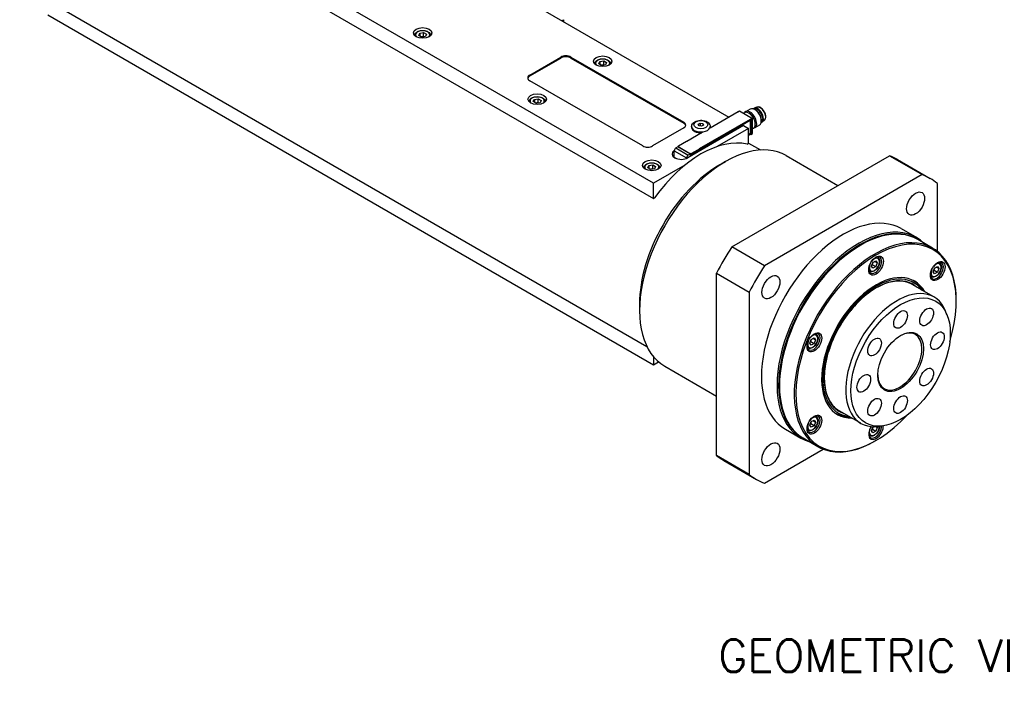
# Model space of a CAD drawing. Extents: x 22980 to 24665, y -1873 to -685.
# Tile 11 of 22: x 24103 to 24316, y -1056 to -913. Entities that reach past the tile are written whole.
import ezdxf

# ---------------------------------------------------------------- set-up
doc = ezdxf.new("R2010")
doc.units = 0
doc.header["$LTSCALE"] = 25.4
doc.layers.get('0').update_dxf_attribs({"linetype": 'CONTINUOUS'})
doc.layers.add('ATA-TEXT', color=7, linetype='CONTINUOUS')
doc.styles.get("Standard").update_dxf_attribs({"font": 'simplex.shx'})

msp = doc.modelspace()

# ---------------------------------------------------------------- linework, layer by layer
for p, q in [((24240.1590603, -948.3532411), (24109.3443057, -872.8273073)), ((24109.3443057, -876.0932937), (24240.1590603, -951.6192274)), ((24200.0307504, -901.5067497), (24256.4578716, -934.0849633)), ((24103.2814901, -905.3738198), (24238.7533902, -983.5885578)), ((24109.3443057, -912.0191432), (24240.1590603, -987.545077)), ((24220.3600704, -913.2438881), (24220.7136238, -913.039764)), ((24220.7136238, -913.039764), (24220.7136238, -913.4480122)), ((24189.4715159, -916.4351598), (24189.6956597, -915.9521969)), ((24190.0838883, -916.7887132), (24189.4715159, -916.4351598)), ((24189.6956597, -915.9521969), (24190.5321761, -915.8227874)), ((24189.6956597, -915.9521969), (24189.6956597, -916.5645693)), ((24190.5321761, -916.6392839), (24190.5321761, -915.8227874)), ((24190.5321761, -915.8227874), (24191.1445485, -916.1763408)), ((24191.1445485, -916.1763408), (24190.9204046, -916.6593037)), ((24190.9204046, -916.6593037), (24190.0838883, -916.7887132)), ((24213.4657793, -924.9810264), (24220.1832937, -921.1026677)), ((24213.4657793, -925.1851506), (24220.1832937, -921.3067918)), ((24220.1832937, -921.1026677), (24220.1832937, -921.3067918)), ((24222.304614, -921.3067918), (24222.304614, -921.1026677)), ((24222.304614, -921.1026677), (24246.699798, -935.1872337)), ((24222.304614, -921.3067918), (24246.699798, -935.3913579)), ((24228.3623888, -922.5588842), (24228.5865327, -922.0759212)), ((24228.9747613, -922.9124375), (24228.3623888, -922.5588842)), ((24228.5865327, -922.0759212), (24229.423049, -921.9465117)), ((24228.5865327, -922.0759212), (24228.5865327, -922.6882937)), ((24229.8112776, -922.783028), (24228.9747613, -922.9124375)), ((24229.423049, -922.7630083), (24229.423049, -921.9465117)), ((24229.423049, -921.9465117), (24230.0354215, -922.3000651)), ((24230.0354215, -922.3000651), (24229.8112776, -922.783028)), ((24213.4657793, -925.1851506), (24213.4657793, -924.9810264)), ((24237.8609632, -940.2903373), (24213.4657793, -926.2057713)), ((24214.2202532, -930.72385), (24214.4443971, -930.2408871)), ((24214.8326257, -931.0774034), (24214.2202532, -930.72385)), ((24214.4443971, -930.2408871), (24215.2809134, -930.1114775)), ((24214.4443971, -930.2408871), (24214.4443971, -930.8532595)), ((24215.669142, -930.9479938), (24214.8326257, -931.0774034)), ((24215.2809134, -930.9279741), (24215.2809134, -930.1114775)), ((24215.2809134, -930.1114775), (24215.8932858, -930.4650309)), ((24215.8932858, -930.4650309), (24215.669142, -930.9479938)), ((24258.4377706, -932.9418681), (24252.3920076, -936.432391)), ((24258.3670599, -932.9010433), (24258.7206133, -932.6969191)), ((24258.3670599, -932.9826929), (24258.3670599, -932.9010433)), ((24258.3670599, -932.9010433), (24258.4377706, -932.9418681)), ((24258.7206133, -932.6969191), (24261.5490404, -934.3299123)), ((24259.7962229, -933.1106483), (24259.6167181, -933.2142855)), ((24261.0392422, -932.3352558), (24260.0588386, -932.901292)), ((24260.8419336, -933.2480543), (24260.7712229, -933.2072295)), ((24262.5053406, -931.9163293), (24261.9081335, -932.1576625)), ((24262.2561472, -932.5595436), (24262.0392422, -932.4343134)), ((24246.699798, -935.1872337), (24246.699798, -935.3913579)), ((24249.854431, -935.6112711), (24250.2626793, -935.3755688)), ((24250.0038603, -935.9332463), (24249.854431, -935.6112711)), ((24250.0939105, -940.8618849), (24261.1247763, -934.4932116)), ((24250.1646212, -941.0251843), (24261.0717433, -934.7279544)), ((24261.0717433, -934.7483668), (24250.1646212, -941.0455967)), ((24250.2626793, -935.3755688), (24250.2626793, -935.9732858)), ((24250.2626793, -935.3755688), (24250.8203569, -935.4618418)), ((24250.8203569, -935.4618418), (24250.8203569, -935.8700901)), ((24250.8203569, -935.4618418), (24250.9697861, -935.7838171)), ((24261.0540656, -934.7381606), (24261.0717433, -934.7483668)), ((24261.0687103, -934.7297055), (24261.0967433, -934.7458904)), ((24261.1247763, -934.758573), (24261.0717433, -934.7279544)), ((24261.1070986, -937.5448676), (24261.1070986, -934.7687792)), ((24261.1247763, -934.4932116), (24261.1247763, -934.758573)), ((24261.1247763, -934.4932116), (24261.195487, -934.5340364)), ((24261.5490404, -934.3299123), (24261.195487, -934.5340364)), ((24261.195487, -934.5340364), (24261.195487, -937.8408476)), ((24261.5490404, -937.6367235), (24261.5490404, -934.3299123)), ((24262.1500812, -935.5138323), (24262.1500812, -935.595482)), ((24263.4534557, -934.6333428), (24263.4534557, -934.8838032)), ((24264.1350924, -934.7391421), (24263.6274882, -935.1356721)), ((24246.699798, -936.4119786), (24239.9822836, -940.2903373)), ((24250.6949513, -937.4121869), (24247.4069048, -939.3105414)), ((24259.6044967, -935.9016682), (24247.5836815, -942.8418892)), ((24248.4121086, -936.1057924), (24248.4121086, -936.3099165)), ((24250.5615378, -936.0195193), (24250.0038603, -935.9332463)), ((24250.9697861, -935.7838171), (24250.5615378, -936.0195193)), ((24252.4121086, -936.1057924), (24252.4121086, -936.3099165)), ((24260.6651569, -936.5140407), (24253.8942057, -940.4232512)), ((24259.6044967, -935.9016682), (24260.6651569, -936.5140407)), ((24260.6651569, -939.780027), (24260.6651569, -936.5140407)), ((24260.6651569, -937.8408476), (24261.0717433, -937.6061048)), ((24261.0717433, -937.6265172), (24260.6651569, -937.86126)), ((24261.1247763, -937.8000228), (24260.6651569, -938.0653842)), ((24261.0717433, -937.6265172), (24261.0540656, -937.616311)), ((24261.1247763, -937.5346614), (24261.1070986, -937.5244552)), ((24261.1247763, -937.5346614), (24261.1247763, -937.8000228)), ((24261.195487, -937.8408476), (24261.1247763, -937.8000228)), ((24261.195487, -937.8408476), (24261.5490404, -937.6367235)), ((24261.7462229, -936.4881474), (24261.5490404, -936.6019908)), ((24263.0392422, -935.7993574), (24262.0588386, -936.3653937)), ((24245.5684271, -940.2903373), (24247.3361941, -939.2697166)), ((24247.4069048, -939.3105414), (24247.3361941, -939.2697166)), ((24260.4183566, -939.9225172), (24260.6651569, -939.780027)), ((24260.6651569, -939.6589958), (24263.2533902, -941.153313)), ((24244.6580272, -941.3160612), (24247.3344263, -942.861281)), ((24244.6580272, -942.7612601), (24244.6580272, -941.3160612)), ((24245.0115805, -940.7036887), (24245.4676644, -940.4403686)), ((24245.0115805, -940.7036887), (24247.6879797, -942.2489085)), ((24245.6391378, -940.3311622), (24245.4623611, -940.4332242)), ((24245.4623611, -940.4332242), (24245.4623611, -940.4434305)), ((24245.4623611, -940.4332242), (24248.1493669, -941.9845677)), ((24245.4676644, -940.4403686), (24248.1440636, -941.9855884)), ((24245.5684271, -940.2903373), (24245.6391378, -940.3311622)), ((24245.5684271, -940.371987), (24245.5684271, -940.2903373)), ((24248.1440636, -941.9855884), (24247.6879797, -942.2489085)), ((24248.1440636, -941.9855884), (24248.1440636, -942.5183524)), ((24248.1493669, -941.9845677), (24248.3261436, -941.8825057)), ((24248.1493669, -942.5152905), (24248.1493669, -941.9845677)), ((24248.3261436, -941.8825057), (24248.3261436, -942.0866298)), ((24248.3261436, -941.8825057), (24248.3968543, -941.9233305)), ((24248.3261436, -942.0866298), (24248.3968543, -942.1274546)), ((24250.1646212, -940.9027098), (24248.3968543, -941.9233305)), ((24248.3968543, -942.1274546), (24250.1646212, -941.1068339)), ((24248.3968543, -941.9233305), (24248.3968543, -942.1274546)), ((24250.1646212, -940.9027098), (24250.0939105, -940.8618849)), ((24250.1646212, -941.1068339), (24250.1646212, -940.9027098)), ((24244.6580272, -942.7551364), (24244.6491883, -942.7602395)), ((24244.6491883, -942.7602395), (24244.6491883, -942.7756703)), ((24244.6491883, -942.7602395), (24244.9958389, -942.9603783)), ((24245.0204962, -942.9705317), (24244.6580272, -942.7612601)), ((24247.3344263, -942.861281), (24247.3344263, -942.9639858)), ((24248.3261436, -942.1274546), (24248.3261436, -942.4132285)), ((24248.3261436, -942.1274546), (24248.3438212, -942.1376609)), ((24248.3438212, -942.1376609), (24248.3438212, -942.4030222)), ((24254.4779726, -944.3728202), (24255.7154094, -943.6583857)), ((24257.0753877, -962.0608716), (24291.1249838, -942.4023281)), ((24268.8404094, -942.3582541), (24280.0208658, -948.8132936)), ((24291.1249838, -942.4023281), (24298.1960517, -946.484811)), ((24292.8501858, -943.2299239), (24299.9212536, -947.3124068)), ((24238.9689906, -945.0125401), (24239.1931344, -944.5295772)), ((24239.581363, -945.3660935), (24238.9689906, -945.0125401)), ((24239.1931344, -944.5295772), (24240.0296507, -944.4001677)), ((24239.1931344, -944.5295772), (24239.1931344, -945.1419497)), ((24240.4178793, -945.236684), (24239.581363, -945.3660935)), ((24240.0296507, -945.2166643), (24240.0296507, -944.4001677)), ((24240.0296507, -944.4001677), (24240.6420232, -944.7537211)), ((24246.9300115, -944.4440305), (24240.1590603, -948.3532411)), ((24240.6420232, -944.7537211), (24240.4178793, -945.236684)), ((24240.1590603, -951.6192274), (24240.1590603, -948.3532411)), ((24298.1960517, -946.484811), (24264.1464555, -966.1433545)), ((24301.5005735, -963.0618375), (24301.5005735, -948.3926776)), ((24240.1590603, -951.6192274), (24240.4058605, -951.4767372)), ((24293.6712536, -958.1377243), (24297.0300108, -960.0769037)), ((24300.4405447, -962.3346515), (24297.2585642, -960.4975342)), ((24264.1464555, -966.1433545), (24257.0753877, -962.0608716)), ((24284.7067875, -961.8254347), (24284.8835642, -961.7233726)), ((24287.2763956, -966.261471), (24287.5825818, -965.4723218)), ((24287.5825818, -965.4723218), (24288.1949542, -965.1187684)), ((24287.9708103, -965.248178), (24288.5011404, -965.5543642)), ((24288.1949542, -965.1187684), (24288.5011404, -965.5543642)), ((24288.6223466, -964.3107235), (24288.4564218, -964.2149267)), ((24301.9414471, -965.5003375), (24301.7755222, -965.4045408)), ((24286.8723466, -967.3418124), (24286.7064218, -967.2460156)), ((24287.5825818, -966.6970667), (24287.2763956, -966.261471)), ((24287.4878474, -965.935265), (24288.1949542, -966.3435133)), ((24288.1949542, -966.3435133), (24287.5825818, -966.6970667)), ((24288.5011404, -965.5543642), (24288.1949542, -966.3435133)), ((24300.595496, -967.451085), (24300.9016822, -966.6619359)), ((24300.9016822, -967.8866808), (24300.595496, -967.451085)), ((24300.8069479, -967.1248791), (24301.5140547, -967.5331274)), ((24300.9016822, -966.6619359), (24301.5140547, -966.3083825)), ((24301.5140547, -967.5331274), (24300.9016822, -967.8866808)), ((24301.2899108, -966.437792), (24301.8202409, -966.7439783)), ((24301.5140547, -966.3083825), (24301.8202409, -966.7439783)), ((24301.8202409, -966.7439783), (24301.5140547, -967.5331274)), ((24253.7708658, -967.7844714), (24260.8419336, -971.8669543)), ((24253.7708658, -1007.1015584), (24253.7708658, -967.7844714)), ((24300.1914471, -968.5314264), (24300.0255222, -968.4356297)), ((24260.8419336, -971.8669543), (24260.8419336, -1011.1840413)), ((24300.7135155, -972.8845561), (24296.0466107, -970.1901174)), ((24298.210414, -971.4393898), (24298.2023746, -971.4248111)), ((24305.5664375, -973.8687592), (24305.5664375, -973.6646351)), ((24237.1538564, -974.3790696), (24237.1538564, -975.8079386)), ((24303.5680618, -976.7257856), (24303.2423293, -975.9291433)), ((24273.9572951, -982.8306575), (24274.2634813, -982.0415084)), ((24274.1687469, -982.5044516), (24274.8758537, -982.9126999)), ((24274.2634813, -982.0415084), (24274.8758537, -981.687955)), ((24274.6517099, -981.8173645), (24275.1820399, -982.1235507)), ((24274.8758537, -981.687955), (24275.1820399, -982.1235507)), ((24275.1820399, -982.1235507), (24274.8758537, -982.9126999)), ((24275.3032462, -980.87991), (24275.1373213, -980.7841133)), ((24273.5532462, -983.9109989), (24273.3873213, -983.8152022)), ((24274.2634813, -983.2662533), (24273.9572951, -982.8306575)), ((24274.8758537, -982.9126999), (24274.2634813, -983.2662533)), ((24240.1590603, -985.7651173), (24240.1590603, -987.545077)), ((24240.1590603, -987.545077), (24241.279127, -986.8984061)), ((24242.5904094, -987.8245878), (24253.7708658, -994.2796273)), ((24267.3826713, -991.831684), (24267.3826713, -992.0358082)), ((24274.2634813, -999.800309), (24274.8758537, -999.4467556)), ((24274.8758537, -999.4467556), (24275.1820399, -999.8823514)), ((24275.3032462, -998.6387107), (24275.1373213, -998.5429139)), ((24284.9635155, -1000.1643563), (24280.2966107, -997.4699176)), ((24282.460414, -998.71919), (24282.4437688, -998.7195171)), ((24268.6712536, -1001.4389945), (24272.0300108, -1003.3781739)), ((24273.5532462, -1001.6697996), (24273.3873213, -1001.5740028)), ((24273.9572951, -1000.5894582), (24274.2634813, -999.800309)), ((24274.2634813, -1001.0250539), (24273.9572951, -1000.5894582)), ((24274.8758537, -1000.6715005), (24274.1687469, -1000.2632522)), ((24274.8758537, -1000.6715005), (24274.2634813, -1001.0250539)), ((24274.6517099, -999.5761652), (24275.1820399, -999.8823514)), ((24275.1820399, -999.8823514), (24274.8758537, -1000.6715005)), ((24287.2763956, -1001.7790722), (24287.5825818, -1000.9899231)), ((24287.4878474, -1001.4528663), (24288.1949542, -1001.8611146)), ((24287.5825818, -1000.9899231), (24287.7364325, -1000.9010973)), ((24288.5011404, -1001.0719654), (24288.1931769, -1000.8941626)), ((24288.5011404, -1001.0719654), (24288.1949542, -1001.8611146)), ((24288.3688211, -1000.8837214), (24288.5011404, -1001.0719654)), ((24289.717391, -1000.7158513), (24288.8646122, -1000.8320798)), ((24275.6905447, -1005.202909), (24272.5085642, -1003.3657917)), ((24286.8723466, -1002.8594136), (24286.7064218, -1002.7636169)), ((24287.5825818, -1002.214668), (24287.2763956, -1001.7790722)), ((24288.1949542, -1001.8611146), (24287.5825818, -1002.214668)), ((24264.1464555, -1013.0919079), (24276.8503207, -1005.7573279)), ((24288.2423214, -1003.8750086), (24288.0655447, -1003.9770707)), ((24260.8419336, -1011.1840413), (24253.7708658, -1007.1015584)), ((24255.3501858, -1008.1818292), (24262.4212536, -1012.2643121))]:
    msp.add_line(p, q)
for centre, major_axis in [((24190.3080322, -915.897502), (-2, 0)), ((24229.1989051, -922.0212263), (-2, 0)), ((24215.0567695, -930.1861922), (-2, 0)), ((24250.4121086, -935.6975441), (-1.5, 0)), ((24239.8055069, -944.4748823), (-2, 0)), ((24296.7962536, -952.7250656), (1.375, 2.3815699)), ((24288.2423214, -966.1120417), (-1.125, -1.9485572)), ((24301.5614219, -967.3016558), (-1.125, -1.9485572)), ((24265.5462536, -970.7672615), (1.375, 2.3815699)), ((24293.5456222, -986.9327045), (-7.5863249, -13.1399001)), ((24293.5456222, -977.747118), (-1.047, -1.8134572)), ((24299.1706222, -977.1899187), (-1.047, -1.8134572)), ((24274.9232209, -982.6812283), (-1.125, -1.9485572)), ((24293.5456222, -986.9327045), (-3.5, -6.0621778)), ((24301.5005735, -982.3399113), (-1.047, -1.8134572)), ((24287.9206222, -983.6851093), (-1.047, -1.8134572)), ((24299.1706222, -990.1802998), (-1.047, -1.8134572)), ((24285.5906709, -991.5254978), (-1.047, -1.8134572)), ((24287.9206222, -996.6754903), (-1.047, -1.8134572)), ((24293.5456222, -996.1182911), (-1.047, -1.8134572)), ((24274.9232209, -1000.4400289), (-1.125, -1.9485572)), ((24265.5462536, -1006.8516533), (1.375, 2.3815699))]:
    msp.add_ellipse(centre, major_axis=major_axis, ratio=0.5773502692)
for centre, major_axis, start_param, end_param in [((24190.3080322, -916.3057503), (-1.55, 0), 2.617211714, 6.8075662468), ((24221.2439539, -921.7150401), (-1.5, 0), 3.926990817, 5.4977871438), ((24221.2439539, -921.9191643), (-1.5, 0), 3.926990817, 5.4977871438), ((24229.1989051, -922.4294746), (-1.55, 0), 2.617211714, 6.8075662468), ((24214.5264394, -925.5933989), (-1.5, 0), 5.4977871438, 7.0685834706), ((24214.5264394, -925.797523), (-1.5, 0), 5.4977871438, 6.1650596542), ((24215.0567695, -930.5944404), (-1.55, 0), 2.617211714, 6.8075662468), ((24260.7712229, -934.7993978), (0.975, -1.6887495), 0, 3.1415926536), ((24261.0588386, -934.6333428), (1, -1.7320508), 6.0514745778, 9.6564886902), ((24260.8419336, -934.758573), (-0.925, 1.602147), 3.926990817, 5.4977871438), ((24262.0392422, -934.0673066), (1, -1.7320508), 0, 3.1415926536), ((24262.6980889, -933.6869212), (0.8625, -1.4938938), 6.1259311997, 9.5820320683), ((24262.6097006, -933.7379523), (0.8125, -1.4072913), 0.0155573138, 3.1260353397), ((24262.2561472, -933.9420764), (-0.846625, 1.4663975), 3.926990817, 5.4977871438), ((24263.2541281, -933.3658919), (0.8175514, -1.4160406), 0.0809253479, 3.0606673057), ((24245.6391378, -935.7996061), (1.5, 0), 5.4977871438, 7.0685834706), ((24245.6391378, -936.0037303), (1.5, 0), 0.118125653, 0.7853981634), ((24261.0717433, -934.7891916), (0.0375, 0.0649519), 5.4977871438, 7.0685834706), ((24261.0717433, -934.7891916), (0.025, 0.0433013), 5.4977871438, 7.0685834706), ((24250.4121086, -936.1057924), (-2, 0), 0, 3.1415926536), ((24250.4121086, -936.3099165), (-2, 0), 0, 1.6721132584), ((24250.4121086, -936.3099165), (2, 0), 6.1818683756, 6.2831853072), ((24261.0717433, -937.56528), (-0.0375, -0.0649519), 0.7853981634, 2.3561944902), ((24261.0717433, -937.56528), (0.025, 0.0433013), 3.926990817, 5.4977871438), ((24255.7154094, -965.091421), (13.125, 22.7331668), 0, 3.1415926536), ((24250.4121086, -962.0295588), (12.25, 21.2176224), 0.1696239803, 1.4011723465), ((24238.9216234, -939.6779649), (1.5, 0), 3.926990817, 5.4977871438), ((24246.1694679, -942.0253926), (-2, 0), 5.5673431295, 8.6393797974), ((24245.0115805, -941.111937), (0.25, 0.4330127), 0.7853981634, 2.3561944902), ((24248.3614989, -942.1070422), (-0.025, -0.0433013), 4.7123889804, 5.4977871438), ((24248.3791766, -942.1172484), (-0.025, -0.0433013), 4.7123889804, 5.4977871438), ((24239.8055069, -944.8831306), (-1.55, 0), 2.617211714, 6.8075662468), ((24247.6879797, -942.6571568), (-0.25, -0.4330127), 3.926990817, 5.4977871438), ((24274.1001858, -975.7058765), (18.75, 32.4759526), 0, 0.0882350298), ((24254.4779726, -964.3769865), (-12.25, -21.2176224), 3.926990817, 5.4977871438), ((24281.1712536, -979.7883594), (18.75, 32.4759526), 6.1949502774, 6.3714203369), ((24281.1712536, -979.7883594), (12.5, 21.6506351), 0, 3.1415926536), ((24284.8835642, -981.931663), (-12.375, -21.4341287), 3.1415926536, 6.2831853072), ((24284.5300108, -981.7275388), (12.5, 21.6506351), 6.1416458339, 9.5663174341), ((24284.7067875, -981.8296009), (-12.375, -21.4341287), 3.1344501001, 6.2903278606), ((24288.0655447, -983.7687803), (12.375, 21.4341287), 5.4977871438, 10.2101761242), ((24288.2423214, -983.8708423), (-12.25, -21.2176224), 1.951356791, 7.4734211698), ((24274.1001858, -975.7058765), (-18.75, -32.4759526), 4.6241539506, 4.8006240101), ((24284.7067875, -981.8296009), (-12.25, -21.2176224), 3.926990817, 5.4977871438), ((24288.0655447, -966.0099796), (1, 1.7320508), 2.4168903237, 7.007887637), ((24287.888768, -965.9079176), (0.775, 1.3423394), 1.7419583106, 7.6828196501), ((24287.7473466, -965.8262679), (0.875, 1.5155445), 0, 0.2414073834), ((24301.3846452, -967.1995937), (1, 1.7320508), 2.4168903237, 7.007887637), ((24301.0664471, -967.015882), (0.875, 1.5155445), 0, 0.2414073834), ((24281.1712536, -979.7883594), (-18.75, -32.4759526), 4.6241539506, 4.8006240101), ((24287.7473466, -965.8262679), (-0.875, -1.5155445), 6.0417779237, 6.2831853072), ((24301.2078685, -967.0975316), (0.775, 1.3423394), 1.7419583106, 7.6828196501), ((24288.2423214, -983.8708423), (-8.3125, -14.3976723), 2.8157096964, 6.6090682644), ((24288.2423214, -983.8708423), (8.1250947, 14.0730769), 6.034429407, 9.673533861), ((24288.2423214, -983.8708423), (7.925, 13.7265026), 6.1707949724, 9.5371682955), ((24287.8003796, -983.6156872), (8.3125, 14.3976723), 5.95730235, 6.2565992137), ((24301.0664471, -967.015882), (-0.875, -1.5155445), 6.0417779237, 6.2831853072), ((24292.8385155, -986.5244562), (7.875, 13.6399001), 5.8626509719, 9.8453122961), ((24287.576081, -983.4861883), (8.3444216, 14.4529622), 5.9477281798, 6.1079295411), ((24293.3688455, -986.8306425), (3.375, 5.8456715), 2.3745456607, 7.0502323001), ((24274.7464442, -982.5791662), (1, 1.7320508), 2.4168903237, 7.007887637), ((24274.5696675, -982.4771041), (0.775, 1.3423394), 1.7419583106, 7.6828196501), ((24274.4282462, -982.3954545), (0.875, 1.5155445), 0, 0.2414073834), ((24274.4282462, -982.3954545), (-0.875, -1.5155445), 6.0417779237, 6.2831853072), ((24274.7464442, -1000.3379668), (1, 1.7320508), 2.4168903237, 7.007887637), ((24274.5696675, -1000.2359048), (0.775, 1.3423394), 1.7419583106, 7.6828196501), ((24274.4282462, -1000.1542551), (0.875, 1.5155445), 0, 0.2414073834), ((24287.8003796, -983.6156872), (-8.3125, -14.3976723), 0.0265860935, 0.3258829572), ((24287.576081, -983.4861883), (-8.3444216, -14.4529622), 0.1752557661, 0.3354571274), ((24274.4282462, -1000.1542551), (-0.875, -1.5155445), 6.0417779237, 6.2831853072), ((24288.2423214, -1001.629643), (-1.125, -1.9485572), 4.6543123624, 8.6458735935), ((24288.0655447, -1001.5275809), (-1, -1.7320508), 5.5584829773, 8.6167232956), ((24287.888768, -1001.4255188), (-0.775, -1.3423394), 4.8835509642, 8.6212935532), ((24287.7473466, -1001.3438692), (-0.875, -1.5155445), 6.0417779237, 6.2831853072), ((24274.1001858, -975.7058765), (-18.75, -32.4759526), 6.1949502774, 6.2831853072), ((24281.1712536, -979.7883594), (-18.75, -32.4759526), 6.1949502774, 6.3714203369)]:
    msp.add_ellipse(centre, major_axis=major_axis, ratio=0.5773502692, start_param=start_param, end_param=end_param)
for points, knots in [([(24188.5581398, -916.4566312), (24188.5599596, -916.3516143), (24188.5853821, -916.2473749), (24188.6817202, -916.041481), (24188.7576057, -915.9418923), (24188.957883, -915.7540439), (24189.0877486, -915.6688107), (24189.3853218, -915.5267056), (24189.5543741, -915.4710109), (24189.9102457, -915.3956724), (24190.0968724, -915.3758201), (24190.47007, -915.3727023), (24190.6565596, -915.3892576), (24191.0132664, -915.4576986), (24191.1833613, -915.5096723), (24191.4915734, -915.6470847), (24191.6295446, -915.7327212), (24191.8535169, -915.9328433), (24191.9412137, -916.0470482), (24192.0345916, -916.2637469), (24192.0562482, -916.3598922), (24192.0579246, -916.4566312)], [0.7954028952, 0.7954028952, 0.7954028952, 0.7954028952, 1.0492433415, 1.0492433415, 1.3371734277, 1.3371734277, 1.6651252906, 1.6651252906, 2.0047401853, 2.0047401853, 2.3417254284, 2.3417254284, 2.6770391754, 2.6770391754, 3.0137607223, 3.0137607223, 3.3533212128, 3.3533212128, 3.683154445, 3.683154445, 3.9169860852, 3.9169860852, 3.9169860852, 3.9169860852]), ([(24227.4490127, -922.5803556), (24227.4508326, -922.4753387), (24227.476255, -922.3710993), (24227.5725931, -922.1652053), (24227.6484786, -922.0656166), (24227.848756, -921.8777682), (24227.9786216, -921.792535), (24228.2761948, -921.6504299), (24228.445247, -921.5947353), (24228.8011186, -921.5193968), (24228.9877453, -921.4995445), (24229.360943, -921.4964267), (24229.5474326, -921.5129819), (24229.9041393, -921.5814229), (24230.0742343, -921.6333967), (24230.3824464, -921.7708091), (24230.5204176, -921.8564456), (24230.7443899, -922.0565676), (24230.8320867, -922.1707725), (24230.9254645, -922.3874713), (24230.9471211, -922.4836166), (24230.9487976, -922.5803556)], [0.7954028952, 0.7954028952, 0.7954028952, 0.7954028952, 1.0492433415, 1.0492433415, 1.3371734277, 1.3371734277, 1.6651252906, 1.6651252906, 2.0047401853, 2.0047401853, 2.3417254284, 2.3417254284, 2.6770391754, 2.6770391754, 3.0137607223, 3.0137607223, 3.3533212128, 3.3533212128, 3.683154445, 3.683154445, 3.9169860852, 3.9169860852, 3.9169860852, 3.9169860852]), ([(24213.3068771, -930.7453214), (24213.308697, -930.6403045), (24213.3341194, -930.5360651), (24213.4304575, -930.3301711), (24213.506343, -930.2305824), (24213.7066203, -930.042734), (24213.836486, -929.9575008), (24214.1340591, -929.8153957), (24214.3031114, -929.7597011), (24214.658983, -929.6843626), (24214.8456097, -929.6645103), (24215.2188073, -929.6613925), (24215.405297, -929.6779477), (24215.7620037, -929.7463887), (24215.9320987, -929.7983625), (24216.2403107, -929.9357749), (24216.378282, -930.0214114), (24216.6022542, -930.2215334), (24216.689951, -930.3357384), (24216.7833289, -930.5524371), (24216.8049855, -930.6485824), (24216.8066619, -930.7453214)], [0.7954028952, 0.7954028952, 0.7954028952, 0.7954028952, 1.0492433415, 1.0492433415, 1.3371734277, 1.3371734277, 1.6651252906, 1.6651252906, 2.0047401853, 2.0047401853, 2.3417254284, 2.3417254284, 2.6770391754, 2.6770391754, 3.0137607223, 3.0137607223, 3.3533212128, 3.3533212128, 3.683154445, 3.683154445, 3.9169860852, 3.9169860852, 3.9169860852, 3.9169860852]), ([(24264.1350924, -934.7391421), (24264.2155608, -934.6762818), (24264.280976, -934.5928469), (24264.3811088, -934.3892273), (24264.4131151, -934.2665284), (24264.4390912, -933.9928867), (24264.4309821, -933.8406367), (24264.3748474, -933.5259153), (24264.3266976, -933.3634555), (24264.1960572, -933.0450451), (24264.1137491, -932.8891303), (24263.9231175, -932.5985236), (24263.8148606, -932.4638626), (24263.5821252, -932.2286463), (24263.4576448, -932.128232), (24263.203228, -931.9725776), (24263.0732441, -931.9174283), (24262.8221036, -931.8623204), (24262.7004374, -931.8611543), (24262.5601633, -931.8963824), (24262.532324, -931.9054253), (24262.5053406, -931.9163293)], [0.8663235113, 0.8663235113, 0.8663235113, 0.8663235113, 1.1543887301, 1.1543887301, 1.4672503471, 1.4672503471, 1.7964845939, 1.7964845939, 2.1263857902, 2.1263857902, 2.4546527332, 2.4546527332, 2.7825969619, 2.7825969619, 3.1117599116, 3.1117599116, 3.4421688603, 3.4421688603, 3.7639620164, 3.7639620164, 3.8460654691, 3.8460654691, 3.8460654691, 3.8460654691]), ([(24248.4121086, -936.1057924), (24248.4121086, -935.9751529), (24248.4385433, -935.8450871), (24248.5379411, -935.5958117), (24248.6141807, -935.4789344), (24248.8168228, -935.2513632), (24248.9507718, -935.1478126), (24249.2693289, -934.963012), (24249.4593205, -934.8879872), (24249.8626502, -934.7813914), (24250.0762808, -934.7504936), (24250.5045481, -934.7338248), (24250.7190302, -934.7475275), (24251.1345243, -934.8191413), (24251.3354008, -934.8771674), (24251.7076011, -935.0404577), (24251.8791837, -935.1459911), (24252.1557358, -935.4020848), (24252.2663152, -935.5488711), (24252.3847312, -935.8406236), (24252.4121086, -935.9728974), (24252.4121086, -936.1057924)], [0.7853981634, 0.7853981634, 0.7853981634, 0.7853981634, 1.0116723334, 1.0116723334, 1.2602659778, 1.2602659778, 1.5684052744, 1.5684052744, 1.9269036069, 1.9269036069, 2.2888823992, 2.2888823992, 2.6463048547, 2.6463048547, 3.0059878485, 3.0059878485, 3.369490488, 3.369490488, 3.6968100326, 3.6968100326, 3.926990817, 3.926990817, 3.926990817, 3.926990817]), ([(24238.0556145, -945.0340116), (24238.0574343, -944.9289947), (24238.0828567, -944.8247552), (24238.1791948, -944.6188613), (24238.2550803, -944.5192726), (24238.4553577, -944.3314242), (24238.5852233, -944.246191), (24238.8827965, -944.1040859), (24239.0518487, -944.0483913), (24239.4077203, -943.9730528), (24239.5943471, -943.9532004), (24239.9675447, -943.9500826), (24240.1540343, -943.9666379), (24240.510741, -944.0350789), (24240.680836, -944.0870527), (24240.9890481, -944.2244651), (24241.1270193, -944.3101016), (24241.3509916, -944.5102236), (24241.4386884, -944.6244285), (24241.5320663, -944.8411272), (24241.5537229, -944.9372725), (24241.5553993, -945.0340116)], [0.7954028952, 0.7954028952, 0.7954028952, 0.7954028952, 1.0492433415, 1.0492433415, 1.3371734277, 1.3371734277, 1.6651252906, 1.6651252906, 2.0047401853, 2.0047401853, 2.3417254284, 2.3417254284, 2.6770391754, 2.6770391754, 3.0137607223, 3.0137607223, 3.3533212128, 3.3533212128, 3.683154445, 3.683154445, 3.9169860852, 3.9169860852, 3.9169860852, 3.9169860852]), ([(24288.6223466, -964.3107235), (24288.7168912, -964.3653088), (24288.7982443, -964.4418047), (24288.930788, -964.6316247), (24288.9790915, -964.7471378), (24289.0416343, -965.0145073), (24289.0505157, -965.1695908), (24289.0247957, -965.4983493), (24288.9885025, -965.6726002), (24288.8758118, -966.0184633), (24288.799691, -966.1900129), (24288.6157923, -966.5147704), (24288.5082102, -966.6679976), (24288.2705852, -966.9426941), (24288.1405271, -967.0640138), (24287.8674185, -967.2622271), (24287.7242695, -967.3388954), (24287.4389726, -967.4328001), (24287.2962198, -967.4516453), (24287.0577046, -967.4236758), (24286.9597213, -967.3922582), (24286.8723466, -967.3418124)], [3.926990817, 3.926990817, 3.926990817, 3.926990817, 4.1908359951, 4.1908359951, 4.4787660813, 4.4787660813, 4.8067179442, 4.8067179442, 5.1463328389, 5.1463328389, 5.483318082, 5.483318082, 5.818631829, 5.818631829, 6.1553533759, 6.1553533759, 6.4949138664, 6.4949138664, 6.8247470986, 6.8247470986, 7.0685834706, 7.0685834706, 7.0685834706, 7.0685834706]), ([(24301.9414471, -965.5003375), (24302.0359916, -965.5549228), (24302.1173448, -965.6314188), (24302.2498884, -965.8212388), (24302.298192, -965.9367519), (24302.3607348, -966.2041213), (24302.3696161, -966.3592049), (24302.3438962, -966.6879634), (24302.307603, -966.8622142), (24302.1949123, -967.2080773), (24302.1187915, -967.379627), (24301.9348928, -967.7043845), (24301.8273107, -967.8576116), (24301.5896857, -968.1323082), (24301.4596276, -968.2536279), (24301.1865189, -968.4518412), (24301.04337, -968.5285095), (24300.7580731, -968.6224142), (24300.6153203, -968.6412594), (24300.3768051, -968.6132898), (24300.2788218, -968.5818722), (24300.1914471, -968.5314264)], [2.8797932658, 2.8797932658, 2.8797932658, 2.8797932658, 3.1436384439, 3.1436384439, 3.4315685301, 3.4315685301, 3.759520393, 3.759520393, 4.0991352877, 4.0991352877, 4.4361205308, 4.4361205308, 4.7714342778, 4.7714342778, 5.1081558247, 5.1081558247, 5.4477163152, 5.4477163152, 5.7775495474, 5.7775495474, 6.0213859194, 6.0213859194, 6.0213859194, 6.0213859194]), ([(24296.0466107, -970.1901174), (24295.8003167, -970.0479195), (24295.5423126, -969.9260014), (24294.3583406, -969.4803842), (24293.3177033, -969.378796), (24291.0999742, -969.6758454), (24289.9253378, -970.0691856), (24287.557669, -971.3088467), (24286.3652524, -972.1531809), (24284.0806209, -974.209154), (24282.9888222, -975.4205067), (24281.0169773, -978.0882035), (24280.1373701, -979.5442034), (24278.6801904, -982.5527779), (24278.1028915, -984.1048414), (24277.3090605, -987.1465932), (24277.0925452, -988.6357772), (24277.0407344, -991.3994104), (24277.2053102, -992.673381), (24277.8958808, -994.8797543), (24278.4222074, -995.8107557), (24279.4589161, -996.9009236), (24279.8592938, -997.2174326), (24280.2966107, -997.4699176)], [5.4977871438, 5.4977871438, 5.4977871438, 5.4977871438, 5.5928201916, 5.5928201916, 5.916546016, 5.916546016, 6.2366514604, 6.2366514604, 6.5555900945, 6.5555900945, 6.8746234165, 6.8746234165, 7.1938157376, 7.1938157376, 7.5130250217, 7.5130250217, 7.8321006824, 7.8321006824, 8.1510214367, 8.1510214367, 8.4706401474, 8.4706401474, 8.6393797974, 8.6393797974, 8.6393797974, 8.6393797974]), ([(24275.3032462, -980.87991), (24275.3977907, -980.9344953), (24275.4791439, -981.0109913), (24275.6116875, -981.2008113), (24275.659991, -981.3163244), (24275.7225339, -981.5836938), (24275.7314152, -981.7387774), (24275.7056952, -982.0675359), (24275.6694021, -982.2417867), (24275.5567113, -982.5876498), (24275.4805906, -982.7591995), (24275.2966919, -983.083957), (24275.1891098, -983.2371841), (24274.9514847, -983.5118807), (24274.8214267, -983.6332004), (24274.548318, -983.8314137), (24274.405169, -983.908082), (24274.1198721, -984.0019867), (24273.9771193, -984.0208319), (24273.7386041, -983.9928623), (24273.6406209, -983.9614447), (24273.5532462, -983.9109989)], [4.9741883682, 4.9741883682, 4.9741883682, 4.9741883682, 5.2380335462, 5.2380335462, 5.5259636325, 5.5259636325, 5.8539154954, 5.8539154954, 6.1935303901, 6.1935303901, 6.5305156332, 6.5305156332, 6.8658293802, 6.8658293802, 7.2025509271, 7.2025509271, 7.5421114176, 7.5421114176, 7.8719446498, 7.8719446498, 8.1157810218, 8.1157810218, 8.1157810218, 8.1157810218]), ([(24275.3032462, -998.6387107), (24275.3977907, -998.693296), (24275.4791439, -998.7697919), (24275.6116875, -998.9596119), (24275.659991, -999.075125), (24275.7225339, -999.3424945), (24275.7314152, -999.497578), (24275.7056952, -999.8263365), (24275.6694021, -1000.0005874), (24275.5567113, -1000.3464504), (24275.4805906, -1000.5180001), (24275.2966919, -1000.8427576), (24275.1891098, -1000.9959848), (24274.9514847, -1001.2706813), (24274.8214267, -1001.392001), (24274.548318, -1001.5902143), (24274.405169, -1001.6668826), (24274.1198721, -1001.7607873), (24273.9771193, -1001.7796325), (24273.7386041, -1001.751663), (24273.6406209, -1001.7202454), (24273.5532462, -1001.6697996)], [6.0213859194, 6.0213859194, 6.0213859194, 6.0213859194, 6.2852310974, 6.2852310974, 6.5731611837, 6.5731611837, 6.9011130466, 6.9011130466, 7.2407279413, 7.2407279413, 7.5777131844, 7.5777131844, 7.9130269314, 7.9130269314, 8.2497484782, 8.2497484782, 8.5893089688, 8.5893089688, 8.919142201, 8.919142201, 9.162978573, 9.162978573, 9.162978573, 9.162978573]), ([(24282.5288938, -998.7587269), (24282.3022235, -998.7620451), (24282.0798123, -998.7545749), (24281.0787563, -998.6712126), (24280.3567872, -998.4680244), (24279.7093072, -998.1342594)], [3.59504677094, 3.59504677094, 3.59504677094, 3.59504677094, 3.66125810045, 3.66125810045, 3.89947110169, 3.89947110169, 3.89947110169, 3.89947110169]), ([(24289.0406084, -1000.8080926), (24289.0398528, -1000.8215802), (24289.038943, -1000.835117), (24289.0247957, -1001.0159506), (24288.9885025, -1001.1902014), (24288.8758118, -1001.5360645), (24288.799691, -1001.7076142), (24288.6157923, -1002.0323717), (24288.5082102, -1002.1855988), (24288.2705852, -1002.4602954), (24288.1405271, -1002.5816151), (24287.8674185, -1002.7798284), (24287.7242695, -1002.8564967), (24287.4389726, -1002.9504014), (24287.2962198, -1002.9692466), (24287.0577046, -1002.941277), (24286.9597213, -1002.9098594), (24286.8723466, -1002.8594136)], [1.6375452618, 1.6375452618, 1.6375452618, 1.6375452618, 1.6651252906, 1.6651252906, 2.0047401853, 2.0047401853, 2.3417254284, 2.3417254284, 2.6770391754, 2.6770391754, 3.0137607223, 3.0137607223, 3.3533212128, 3.3533212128, 3.683154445, 3.683154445, 3.926990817, 3.926990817, 3.926990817, 3.926990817])]:
    msp.add_open_spline(points, degree=3, knots=knots)
for points, weights in [([(24190.5321761, -916.6392839), (24190.2727706, -916.7427134), (24190.0471673, -916.7675123)], [1, 1.09062147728, 1.07507328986]), ([(24190.6097969, -916.7073548), (24190.5721244, -916.6756642), (24190.5321761, -916.6392839)], [1.03148954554, 1.01779072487, 1]), ([(24229.423049, -922.7630083), (24229.1636436, -922.8664378), (24228.9380403, -922.8912367)], [1, 1.09062147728, 1.07507328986]), ([(24229.5006699, -922.8310792), (24229.4629973, -922.7993886), (24229.423049, -922.7630083)], [1.03148954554, 1.01779072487, 1]), ([(24215.2809134, -930.9279741), (24215.021508, -931.0314036), (24214.7959047, -931.0562025)], [1, 1.09062147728, 1.07507328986]), ([(24215.3585343, -930.996045), (24215.3208617, -930.9643544), (24215.2809134, -930.9279741)], [1.03148954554, 1.01779072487, 1]), ([(24240.0296507, -945.2166643), (24239.7702453, -945.3200938), (24239.544642, -945.3448927)], [1, 1.09062147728, 1.07507328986]), ([(24240.1072716, -945.2847352), (24240.069599, -945.2530445), (24240.0296507, -945.2166643)], [1.03148954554, 1.01779072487, 1]), ([(24287.4878474, -965.935265), (24287.5279776, -965.6588986), (24287.6193028, -965.451121)], [1, 1.09062147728, 1.07507328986]), ([(24287.3900859, -965.9684512), (24287.436367, -965.9516711), (24287.4878474, -965.935265)], [1.03148954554, 1.01779072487, 1]), ([(24300.7091863, -967.1580653), (24300.7554675, -967.1412852), (24300.8069479, -967.1248791)], [1.03148954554, 1.01779072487, 1]), ([(24300.8069479, -967.1248791), (24300.8470781, -966.8485127), (24300.9384032, -966.640735)], [1, 1.09062147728, 1.07507328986]), ([(24274.0709854, -982.5376378), (24274.1172666, -982.5208577), (24274.1687469, -982.5044516)], [1.03148954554, 1.01779072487, 1]), ([(24274.1687469, -982.5044516), (24274.2088771, -982.2280852), (24274.3002023, -982.0203075)], [1, 1.09062147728, 1.07507328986]), ([(24274.0709854, -1000.2964384), (24274.1172666, -1000.2796583), (24274.1687469, -1000.2632522)], [1.03148954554, 1.01779072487, 1]), ([(24274.1687469, -1000.2632522), (24274.2088771, -999.9868858), (24274.3002023, -999.7791082)], [1, 1.09062147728, 1.07507328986]), ([(24287.3900859, -1001.4860525), (24287.436367, -1001.4692724), (24287.4878474, -1001.4528663)], [1.03148954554, 1.01779072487, 1]), ([(24287.4878474, -1001.4528663), (24287.5279776, -1001.1764999), (24287.6193028, -1000.9687222)], [1, 1.09062147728, 1.07507328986])]:
    msp.add_rational_spline(points, weights, degree=2)
msp.add_open_spline([(24296.3282958, -969.3493268), (24297.1114095, -969.8526495), (24297.7710175, -970.5687464), (24298.2788938, -971.4789267)], degree=3)

# ---------------------------------------------------------------- texts
at = {"layer": 'ATA-TEXT', "insert": (24254.143623, -1056.1628804), "char_height": 6.999999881, "attachment_point": 7}
msp.add_mtext('GEOMETRIC VIEW ( 1 : 4 )', dxfattribs=at)

doc.saveas('drawing.dxf')
